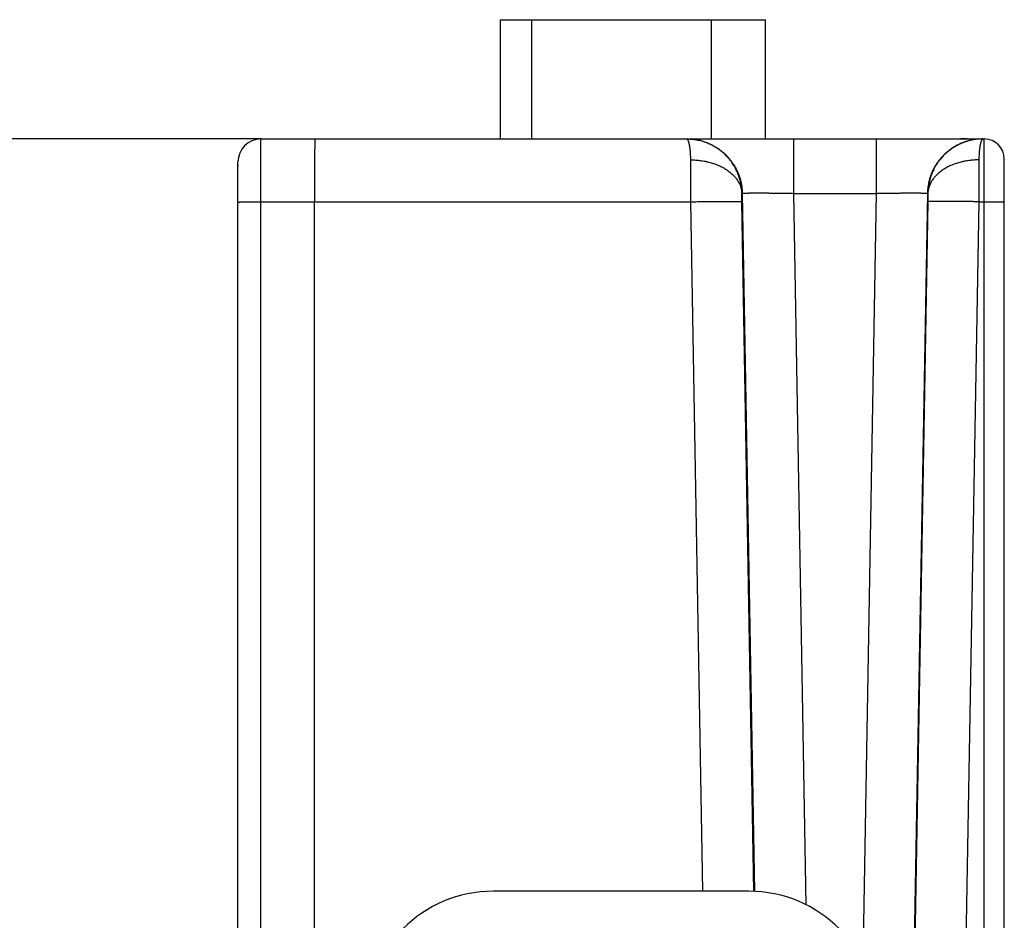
# Model space of a CAD drawing. Header units: inches. Extents: x 0 to 22, y 0 to 17.
# Tile 55 of 56: x 14.4 to 15.6, y 14 to 15.1. Entities that reach past the tile are written whole.
import ezdxf

# ---------------------------------------------------------------- set-up
doc = ezdxf.new("R2010")
doc.units = ezdxf.units.IN
doc.header["$LTSCALE"] = 1.21
doc.header["$MEASUREMENT"] = 0
doc.layers.get('0').update_dxf_attribs({"linetype": 'CONTINUOUS'})
doc.layers.add('DIMENSIONS', color=7, linetype='CONTINUOUS')
doc.styles.get("Standard").update_dxf_attribs({"font": 'txt', "width": 0.8})
doc.dimstyles.new('DIMSTYLE_1', dxfattribs={"dimtxt": 0.125, "dimasz": 0.18, "dimexe": 0.125, "dimexo": 0.0625, "dimgap": 0.0625, "dimtad": 0, "dimtih": 1, "dimtoh": 1, "dimdec": 3, "dimzin": 4, "dimdsep": 46, "dimtxsty": 'STANDARD', "dimblk": '_FILLED', "dimblk1": '_FILLED', "dimblk2": '_FILLED', "dimcen": 0.09, "dimadec": 0, "dimazin": 0, "dimtp": 0.01, "dimtm": 0.01, "dimtfac": 1, "dimtdec": 3, "dimtofl": 0, "dimtmove": 0, "dimatfit": 3, "dimldrblk": '_FILLED', "dimfxl": 1, "dimtolj": 1, "dimtzin": 4, "dimarcsym": 0})

# ---------------------------------------------------------------- blocks, each defined once
blk = doc.blocks.new('_FILLED')
at = {"color": 0, "linetype": 'ByBlock'}
blk.add_solid([(0, 0), (-1, 0.17361), (-1, -0.17361)], dxfattribs=at)
blk = doc.blocks.new('*D6')
at = {"layer": 'DIMENSIONS', "color": 2, "linetype": 'Continuous', "transparency": 16777216}
for p, q in [((14.7087, 14.939), (13.8059, 14.939)), ((13.9309, 14.939), (13.9309, 13.6727)), ((13.9309, 12.1563), (13.9309, 13.4227)), ((14.7184, 12.1563), (13.8059, 12.1563))]:
    blk.add_line(p, q, dxfattribs=at)
at = {"layer": 'DIMENSIONS', "color": 2, "linetype": 'Continuous', "transparency": 16777216, "xscale": 0.18, "yscale": 0.18, "zscale": 0.18}
for p, rotation in [((13.9309, 14.939), 90), ((13.9309, 12.1563), 270)]:
    blk.add_blockref('_FILLED', p, dxfattribs=dict(at, rotation=rotation))
at = {"layer": 'DIMENSIONS', "color": 2, "linetype": 'Continuous', "transparency": 16777216, "insert": (13.9309, 13.6102), "char_height": 0.125, "width": 1.325, "attachment_point": 2, "line_spacing_factor": 0.9}
blk.add_mtext('2.783{\\Ftxt.shx;\\W1.000000;\\H0.125000; }[70.68]', dxfattribs=at)

msp = doc.modelspace()

# ---------------------------------------------------------------- linework, layer by layer
at = {"color": 6, "linetype": 'Continuous'}
for p, q in [((14.9894, 14.939), (14.9894, 15.079)), ((14.9894, 15.079), (15.3004, 15.079)), ((15.0259, 14.939), (15.0259, 15.079)), ((15.2369, 14.939), (15.2369, 15.079)), ((15.3004, 14.939), (15.3004, 15.079)), ((14.7077, 14.8653), (14.7079, 14.939)), ((14.7079, 14.939), (15.5573, 14.939)), ((15.2083, 14.939), (15.2084, 14.939)), ((15.3332, 14.939), (15.3332, 14.8752)), ((15.4306, 14.939), (15.4306, 14.8752)), ((15.5374, 14.939), (15.5293, 14.939)), ((15.5573, 13.3157), (15.5573, 14.939)), ((14.6809, 13.2308), (14.6809, 14.912)), ((14.6809, 14.9085), (14.6809, 14.9076)), ((14.6809, 14.9076), (14.6809, 14.9075)), ((15.2128, 14.8653), (15.2127, 14.9145)), ((15.5511, 14.9145), (15.551, 14.8653)), ((15.5809, 12.2561), (15.5809, 14.9154)), ((15.2727, 14.8752), (15.2732, 14.8752)), ((15.2728, 14.8653), (15.2727, 14.8752)), ((15.2732, 14.8752), (15.2875, 14.0555)), ((15.3332, 14.8752), (15.3478, 14.0402)), ((15.3332, 14.8752), (15.4306, 14.8752)), ((15.4306, 14.8752), (15.4149, 13.9734)), ((15.4906, 14.8752), (15.4674, 13.5486)), ((15.4906, 14.8752), (15.4911, 14.8752)), ((15.4911, 14.8752), (15.491, 14.8653)), ((14.7077, 13.3158), (14.7077, 14.8653)), ((14.7077, 14.8653), (15.2128, 14.8653)), ((14.7709, 13.3158), (14.7709, 14.8653)), ((15.2269, 14.056), (15.2128, 14.8653)), ((15.2869, 14.0555), (15.2728, 14.8653)), ((15.491, 14.8653), (15.468, 13.549)), ((15.551, 14.8653), (15.5278, 13.5335)), ((15.551, 14.8653), (15.5573, 14.8653)), ((15.2809, 14.056), (14.9809, 14.056))]:
    msp.add_line(p, q, dxfattribs=at)
for centre, radius, start, end in [((14.7079, 14.912), 0.027, 90, 180), ((15.2079, 14.875), 0.064, 89.6633, 89.9816), ((15.5556, 14.875), 0.064, 90.0001, 90.6883), ((15.5559, 14.875), 0.064, 90.0183, 90.3367), ((15.5573, 14.9154), 0.0236, 0, 90), ((14.9809, 13.906), 0.15, 90, 180), ((15.2809, 13.906), 0.15, 0, 90)]:
    msp.add_arc(centre, radius, start, end, dxfattribs=at)
for points, knots in [([(14.7712, 14.939), (14.7712, 14.939), (14.7712, 14.939), (14.7712, 14.939), (14.7712, 14.939), (14.7712, 14.939), (14.7712, 14.939), (14.7712, 14.939), (14.7712, 14.939), (14.7712, 14.939), (14.7712, 14.9389), (14.7712, 14.9389), (14.7712, 14.9388), (14.7712, 14.9387), (14.7712, 14.9387), (14.7712, 14.9386), (14.7712, 14.9385), (14.7712, 14.9383), (14.7712, 14.9382), (14.7712, 14.9381), (14.7712, 14.9379), (14.7712, 14.9376), (14.7711, 14.9372), (14.7711, 14.9368), (14.7711, 14.9363), (14.7711, 14.9358), (14.7711, 14.9353), (14.7711, 14.9347), (14.7711, 14.9341), (14.7711, 14.9334), (14.7711, 14.9327), (14.7711, 14.9317), (14.7711, 14.9303), (14.7711, 14.9285), (14.771, 14.9266), (14.771, 14.9245), (14.771, 14.9223), (14.771, 14.92), (14.771, 14.9175), (14.771, 14.9149), (14.771, 14.9121), (14.771, 14.9093), (14.7709, 14.9053), (14.7709, 14.9), (14.7709, 14.8935), (14.7709, 14.8867), (14.7709, 14.8797), (14.7709, 14.8726), (14.7709, 14.8677), (14.7709, 14.8653)], [0, 0, 0, 0, 0.000033, 0.00006, 0.000096, 0.00014, 0.000193, 0.000328, 0.000499, 0.000708, 0.001236, 0.001914, 0.002742, 0.003718, 0.004843, 0.006116, 0.007538, 0.009109, 0.010827, 0.012694, 0.014708, 0.019177, 0.024234, 0.029878, 0.036105, 0.042912, 0.050295, 0.058248, 0.066766, 0.075842, 0.085471, 0.095648, 0.117622, 0.141721, 0.16789, 0.196061, 0.226163, 0.258126, 0.291882, 0.327355, 0.364456, 0.403092, 0.44317, 0.527276, 0.616002, 0.708539, 0.804059, 0.901577, 1, 1, 1, 1]), ([(15.2127, 14.9145), (15.2127, 14.9154), (15.2127, 14.9172), (15.2126, 14.9195), (15.2125, 14.9212), (15.2124, 14.9229), (15.2122, 14.9248), (15.212, 14.9267), (15.2119, 14.9281), (15.2117, 14.9291), (15.2116, 14.93), (15.2114, 14.9309), (15.2113, 14.9318), (15.2111, 14.9326), (15.2109, 14.9334), (15.2108, 14.9341), (15.2106, 14.9348), (15.2104, 14.9354), (15.2102, 14.936), (15.21, 14.9365), (15.2098, 14.9369), (15.2097, 14.9372), (15.2096, 14.9375), (15.2094, 14.9378), (15.2092, 14.9381), (15.2091, 14.9383), (15.209, 14.9384), (15.2089, 14.9385), (15.2088, 14.9386), (15.2087, 14.9387), (15.2085, 14.9388), (15.2084, 14.9389), (15.2083, 14.9389), (15.2082, 14.939), (15.2081, 14.939), (15.208, 14.939), (15.2079, 14.939), (15.2079, 14.939)], [0, 0, 0, 0, 0.10981, 0.214064, 0.264008, 0.312449, 0.40472, 0.490687, 0.531249, 0.570169, 0.607427, 0.643005, 0.676883, 0.709044, 0.73948, 0.768187, 0.795164, 0.820413, 0.843939, 0.86575, 0.885851, 0.895263, 0.904252, 0.920967, 0.936019, 0.942935, 0.949456, 0.955604, 0.961403, 0.966883, 0.972078, 0.977029, 0.981785, 0.986398, 0.990929, 0.995442, 1, 1, 1, 1]), ([(15.2727, 14.8752), (15.2726, 14.8762), (15.2726, 14.8783), (15.2723, 14.8815), (15.2718, 14.8846), (15.2713, 14.8877), (15.2707, 14.8902), (15.2701, 14.8923), (15.2695, 14.8943), (15.2686, 14.8968), (15.2675, 14.8997), (15.2661, 14.9025), (15.2649, 14.9049), (15.2639, 14.9067), (15.2628, 14.9085), (15.2614, 14.9107), (15.2596, 14.9133), (15.257, 14.9165), (15.2534, 14.9204), (15.2495, 14.9239), (15.2462, 14.9264), (15.2437, 14.9282), (15.2415, 14.9296), (15.2397, 14.9307), (15.2378, 14.9317), (15.2355, 14.9329), (15.2326, 14.9341), (15.2297, 14.9352), (15.2272, 14.9361), (15.2252, 14.9367), (15.2232, 14.9372), (15.2207, 14.9378), (15.2176, 14.9383), (15.2134, 14.9388), (15.2103, 14.939), (15.2082, 14.939)], [0, 0, 0, 0, 0.03134, 0.062716, 0.094113, 0.125518, 0.156914, 0.172606, 0.188292, 0.219646, 0.25098, 0.282298, 0.313603, 0.329252, 0.344899, 0.376184, 0.40746, 0.438727, 0.501215, 0.563667, 0.594888, 0.626095, 0.657288, 0.672879, 0.688466, 0.71963, 0.750788, 0.781948, 0.813116, 0.828708, 0.844304, 0.875505, 0.906701, 0.937869, 1, 1, 1, 1]), ([(15.2084, 14.939), (15.2095, 14.939), (15.2115, 14.939), (15.2147, 14.9387), (15.2178, 14.9383), (15.2209, 14.9378), (15.224, 14.9371), (15.2265, 14.9364), (15.2285, 14.9358), (15.23, 14.9353), (15.2315, 14.9347), (15.2335, 14.9339), (15.2359, 14.9329), (15.2387, 14.9315), (15.2414, 14.9299), (15.2436, 14.9285), (15.2454, 14.9274), (15.2471, 14.9261), (15.2492, 14.9245), (15.2516, 14.9225), (15.2539, 14.9203), (15.256, 14.9181), (15.2581, 14.9157), (15.2601, 14.9132), (15.2619, 14.9107), (15.2636, 14.908), (15.2652, 14.9053), (15.2667, 14.9025), (15.268, 14.8997), (15.269, 14.8972), (15.2697, 14.8952), (15.2703, 14.8933), (15.2711, 14.8907), (15.2718, 14.8877), (15.2724, 14.8846), (15.2728, 14.8814), (15.2731, 14.8783), (15.2732, 14.8762), (15.2732, 14.8752)], [0, 0, 0, 0, 0.031157, 0.062368, 0.09362, 0.124898, 0.156188, 0.187476, 0.203117, 0.218754, 0.234387, 0.250018, 0.281269, 0.312513, 0.343753, 0.374991, 0.390612, 0.406235, 0.43748, 0.46873, 0.499983, 0.531235, 0.562486, 0.593732, 0.624974, 0.656215, 0.687457, 0.718704, 0.749959, 0.781224, 0.796864, 0.812507, 0.8438, 0.875093, 0.906374, 0.937629, 0.968842, 1, 1, 1, 1]), ([(15.5548, 14.939), (15.5537, 14.939), (15.5517, 14.9389), (15.5485, 14.9387), (15.5454, 14.9382), (15.5424, 14.9377), (15.5393, 14.937), (15.5368, 14.9363), (15.5348, 14.9356), (15.5328, 14.9349), (15.5304, 14.934), (15.5275, 14.9327), (15.5248, 14.9313), (15.522, 14.9297), (15.5198, 14.9283), (15.5181, 14.9272), (15.5164, 14.9259), (15.5144, 14.9243), (15.512, 14.9223), (15.5097, 14.9201), (15.5076, 14.9179), (15.5055, 14.9155), (15.5036, 14.913), (15.5017, 14.9105), (15.5, 14.9079), (15.4985, 14.9052), (15.497, 14.9024), (15.4957, 14.8995), (15.4948, 14.8971), (15.4941, 14.8951), (15.4934, 14.8931), (15.4927, 14.8906), (15.492, 14.8876), (15.4914, 14.8845), (15.491, 14.8814), (15.4907, 14.8783), (15.4906, 14.8762), (15.4906, 14.8752)], [0, 0, 0, 0, 0.031168, 0.062386, 0.093643, 0.124923, 0.156213, 0.1875, 0.203139, 0.218775, 0.250033, 0.281283, 0.312526, 0.343765, 0.375003, 0.390624, 0.406246, 0.437491, 0.468741, 0.499993, 0.531245, 0.562494, 0.59374, 0.624981, 0.656221, 0.687463, 0.71871, 0.749964, 0.78123, 0.796869, 0.812512, 0.843804, 0.875097, 0.906377, 0.937631, 0.968842, 1, 1, 1, 1]), ([(15.5556, 14.939), (15.5535, 14.939), (15.5504, 14.9388), (15.5462, 14.9383), (15.5431, 14.9378), (15.5406, 14.9372), (15.5386, 14.9367), (15.5366, 14.9361), (15.5341, 14.9352), (15.5312, 14.9341), (15.5283, 14.9329), (15.526, 14.9317), (15.5241, 14.9307), (15.5223, 14.9296), (15.5201, 14.9282), (15.5176, 14.9264), (15.5142, 14.9239), (15.5103, 14.9204), (15.5068, 14.9165), (15.5042, 14.9133), (15.5024, 14.9107), (15.5009, 14.9085), (15.4999, 14.9067), (15.4988, 14.9049), (15.4976, 14.9025), (15.4963, 14.8997), (15.4952, 14.8968), (15.4943, 14.8943), (15.4937, 14.8923), (15.4931, 14.8902), (15.4925, 14.8877), (15.4919, 14.8846), (15.4915, 14.8815), (15.4912, 14.8783), (15.4911, 14.8762), (15.4911, 14.8752)], [0, 0, 0, 0, 0.062132, 0.093299, 0.124495, 0.155696, 0.171293, 0.186884, 0.218052, 0.249212, 0.28037, 0.311534, 0.327121, 0.342712, 0.373905, 0.405112, 0.436333, 0.498785, 0.561273, 0.59254, 0.623816, 0.655101, 0.670748, 0.686397, 0.717702, 0.74902, 0.780354, 0.811708, 0.827394, 0.843086, 0.874482, 0.905886, 0.937284, 0.96866, 1, 1, 1, 1]), ([(15.5559, 14.939), (15.5559, 14.939), (15.5558, 14.939), (15.5557, 14.939), (15.5556, 14.939), (15.5555, 14.9389), (15.5554, 14.9389), (15.5552, 14.9388), (15.5551, 14.9387), (15.555, 14.9386), (15.5549, 14.9385), (15.5548, 14.9384), (15.5547, 14.9383), (15.5546, 14.9381), (15.5544, 14.9378), (15.5542, 14.9375), (15.5541, 14.9372), (15.554, 14.9369), (15.5538, 14.9365), (15.5536, 14.936), (15.5534, 14.9354), (15.5532, 14.9348), (15.553, 14.9341), (15.5528, 14.9334), (15.5527, 14.9326), (15.5525, 14.9318), (15.5523, 14.9309), (15.5522, 14.93), (15.5521, 14.9291), (15.5519, 14.9281), (15.5517, 14.9267), (15.5515, 14.9248), (15.5514, 14.9229), (15.5513, 14.9212), (15.5512, 14.9195), (15.5511, 14.9172), (15.5511, 14.9154), (15.5511, 14.9145)], [0, 0, 0, 0, 0.004557, 0.009069, 0.013599, 0.018213, 0.022968, 0.027919, 0.033115, 0.038594, 0.044394, 0.050542, 0.057064, 0.06398, 0.079032, 0.095747, 0.104736, 0.114149, 0.13425, 0.15606, 0.179587, 0.204835, 0.231812, 0.26052, 0.290956, 0.323117, 0.356995, 0.392572, 0.429831, 0.468751, 0.509313, 0.59528, 0.687551, 0.735992, 0.785936, 0.890189, 1, 1, 1, 1]), ([(15.2127, 14.9145), (15.2136, 14.9145), (15.2156, 14.9144), (15.2185, 14.9143), (15.2213, 14.9141), (15.2242, 14.9137), (15.227, 14.9133), (15.2294, 14.9129), (15.2312, 14.9125), (15.233, 14.9121), (15.2353, 14.9115), (15.238, 14.9108), (15.2406, 14.9099), (15.2431, 14.9089), (15.2455, 14.9079), (15.2479, 14.9068), (15.2502, 14.9056), (15.2525, 14.9044), (15.2546, 14.9031), (15.2566, 14.9017), (15.2585, 14.9002), (15.2603, 14.8987), (15.2621, 14.8971), (15.2636, 14.8955), (15.2651, 14.8938), (15.2665, 14.8921), (15.2677, 14.8903), (15.2686, 14.8888), (15.2693, 14.8876), (15.2699, 14.8864), (15.2706, 14.8848), (15.2713, 14.8829), (15.2718, 14.881), (15.2723, 14.8791), (15.2725, 14.8771), (15.2726, 14.8758), (15.2727, 14.8752)], [0, 0, 0, 0, 0.03679, 0.073595, 0.110353, 0.147002, 0.183479, 0.219724, 0.237742, 0.25568, 0.291298, 0.326548, 0.361397, 0.395812, 0.429765, 0.463228, 0.496178, 0.528593, 0.560456, 0.591753, 0.622469, 0.652599, 0.68214, 0.711102, 0.739504, 0.767367, 0.79472, 0.821595, 0.834867, 0.848035, 0.874078, 0.89977, 0.925157, 0.950289, 0.975218, 1, 1, 1, 1]), ([(15.5511, 14.9145), (15.5501, 14.9145), (15.5482, 14.9144), (15.5453, 14.9143), (15.5425, 14.9141), (15.5396, 14.9137), (15.5368, 14.9133), (15.5344, 14.9129), (15.5326, 14.9125), (15.5307, 14.9121), (15.5285, 14.9115), (15.5258, 14.9108), (15.5232, 14.9099), (15.5207, 14.9089), (15.5182, 14.9079), (15.5159, 14.9068), (15.5136, 14.9056), (15.5113, 14.9044), (15.5092, 14.9031), (15.5072, 14.9017), (15.5053, 14.9002), (15.5034, 14.8987), (15.5017, 14.8971), (15.5001, 14.8955), (15.4987, 14.8938), (15.4973, 14.8921), (15.4961, 14.8903), (15.4952, 14.8888), (15.4945, 14.8876), (15.4939, 14.8864), (15.4932, 14.8848), (15.4925, 14.8829), (15.4919, 14.881), (15.4915, 14.8791), (15.4912, 14.8771), (15.4911, 14.8758), (15.4911, 14.8752)], [0, 0, 0, 0, 0.03679, 0.073594, 0.110352, 0.147001, 0.183478, 0.219722, 0.23774, 0.255678, 0.291296, 0.326546, 0.361394, 0.395809, 0.429762, 0.463225, 0.496174, 0.52859, 0.560453, 0.591749, 0.622466, 0.652596, 0.682137, 0.711099, 0.739501, 0.767365, 0.794718, 0.821594, 0.834866, 0.848034, 0.874077, 0.899769, 0.925156, 0.950289, 0.975218, 1, 1, 1, 1]), ([(15.2732, 14.8752), (15.2732, 14.8752), (15.2732, 14.8752), (15.2732, 14.8752), (15.2732, 14.8752), (15.2733, 14.8752), (15.2733, 14.8752), (15.2733, 14.8752), (15.2734, 14.8752), (15.2734, 14.8752), (15.2735, 14.8753), (15.2736, 14.8753), (15.2738, 14.8753), (15.274, 14.8753), (15.2743, 14.8753), (15.2745, 14.8754), (15.2749, 14.8754), (15.2752, 14.8754), (15.2756, 14.8754), (15.276, 14.8754), (15.2765, 14.8755), (15.2772, 14.8755), (15.2781, 14.8755), (15.2793, 14.8755), (15.2807, 14.8756), (15.2821, 14.8756), (15.2837, 14.8756), (15.2854, 14.8756), (15.2872, 14.8756), (15.2891, 14.8756), (15.2912, 14.8756), (15.2933, 14.8756), (15.2963, 14.8756), (15.3003, 14.8756), (15.3053, 14.8756), (15.3105, 14.8755), (15.316, 14.8754), (15.3217, 14.8753), (15.3274, 14.8753), (15.3313, 14.8752), (15.3332, 14.8752)], [0, 0, 0, 0, 0.000165, 0.000358, 0.000581, 0.000837, 0.00145, 0.002201, 0.003093, 0.004128, 0.005306, 0.006627, 0.009703, 0.013355, 0.017584, 0.022389, 0.027768, 0.033721, 0.040242, 0.047328, 0.054974, 0.063176, 0.081225, 0.10144, 0.123778, 0.148184, 0.174594, 0.202949, 0.233186, 0.265236, 0.299018, 0.334451, 0.371454, 0.449828, 0.53338, 0.621315, 0.712819, 0.807063, 0.903142, 1, 1, 1, 1]), ([(15.4306, 14.8752), (15.4325, 14.8752), (15.4364, 14.8753), (15.4421, 14.8753), (15.4478, 14.8754), (15.4532, 14.8755), (15.4585, 14.8756), (15.4635, 14.8756), (15.4675, 14.8756), (15.4705, 14.8756), (15.4726, 14.8756), (15.4746, 14.8756), (15.4766, 14.8756), (15.4784, 14.8756), (15.4801, 14.8756), (15.4817, 14.8756), (15.4831, 14.8756), (15.4845, 14.8755), (15.4857, 14.8755), (15.4866, 14.8755), (15.4873, 14.8755), (15.4877, 14.8754), (15.4882, 14.8754), (15.4886, 14.8754), (15.4889, 14.8754), (15.4892, 14.8754), (15.4895, 14.8753), (15.4898, 14.8753), (15.49, 14.8753), (15.4902, 14.8753), (15.4903, 14.8753), (15.4903, 14.8752), (15.4904, 14.8752), (15.4905, 14.8752), (15.4905, 14.8752), (15.4905, 14.8752), (15.4905, 14.8752), (15.4906, 14.8752), (15.4906, 14.8752), (15.4906, 14.8752), (15.4906, 14.8752)], [0, 0, 0, 0, 0.096857, 0.192934, 0.287176, 0.378679, 0.466613, 0.550165, 0.628539, 0.665542, 0.700976, 0.734759, 0.766809, 0.797046, 0.825401, 0.851812, 0.876218, 0.898557, 0.918771, 0.936821, 0.945023, 0.952669, 0.959755, 0.966277, 0.972231, 0.977611, 0.982417, 0.986646, 0.990299, 0.993375, 0.994696, 0.995874, 0.996909, 0.997801, 0.998552, 0.999164, 0.99942, 0.999643, 0.999836, 1, 1, 1, 1]), ([(14.6809, 14.8649), (14.6809, 14.8649), (14.6809, 14.8649), (14.6809, 14.8649), (14.6809, 14.8649), (14.6809, 14.8649), (14.6809, 14.8649), (14.6809, 14.8649), (14.681, 14.8649), (14.681, 14.8649), (14.681, 14.8649), (14.6811, 14.8649), (14.6811, 14.8649), (14.6812, 14.8649), (14.6813, 14.8649), (14.6814, 14.8649), (14.6815, 14.865), (14.6818, 14.865), (14.6821, 14.865), (14.6825, 14.865), (14.6829, 14.865), (14.6835, 14.8651), (14.6841, 14.8651), (14.6847, 14.8651), (14.6854, 14.8651), (14.6862, 14.8651), (14.687, 14.8652), (14.6878, 14.8652), (14.6891, 14.8652), (14.6907, 14.8652), (14.6928, 14.8652), (14.6951, 14.8653), (14.6974, 14.8653), (14.6999, 14.8653), (14.7025, 14.8653), (14.705, 14.8653), (14.7068, 14.8653), (14.7077, 14.8653)], [0, 0, 0, 0, 0.000524, 0.000725, 0.000959, 0.001227, 0.00153, 0.002243, 0.003101, 0.004104, 0.005254, 0.006551, 0.007994, 0.011322, 0.015237, 0.019737, 0.02482, 0.030484, 0.043544, 0.058896, 0.076519, 0.096385, 0.118434, 0.1426, 0.168816, 0.197017, 0.227135, 0.259103, 0.292856, 0.365413, 0.444103, 0.528189, 0.616936, 0.709547, 0.804989, 0.902171, 1, 1, 1, 1]), ([(15.2128, 14.8653), (15.2147, 14.8654), (15.2186, 14.8654), (15.2243, 14.8655), (15.23, 14.8656), (15.2354, 14.8656), (15.2407, 14.8657), (15.2457, 14.8657), (15.2497, 14.8657), (15.2527, 14.8658), (15.2548, 14.8658), (15.2568, 14.8658), (15.2587, 14.8658), (15.2606, 14.8657), (15.2623, 14.8657), (15.2638, 14.8657), (15.2653, 14.8657), (15.2667, 14.8657), (15.2679, 14.8657), (15.2688, 14.8656), (15.2695, 14.8656), (15.2699, 14.8656), (15.2704, 14.8656), (15.2707, 14.8656), (15.2711, 14.8655), (15.2714, 14.8655), (15.2717, 14.8655), (15.272, 14.8655), (15.2722, 14.8655), (15.2724, 14.8654), (15.2725, 14.8654), (15.2725, 14.8654), (15.2726, 14.8654), (15.2726, 14.8654), (15.2727, 14.8654), (15.2727, 14.8654), (15.2727, 14.8654), (15.2728, 14.8654), (15.2728, 14.8653), (15.2728, 14.8653), (15.2728, 14.8653)], [0, 0, 0, 0, 0.096712, 0.192766, 0.287089, 0.378633, 0.46654, 0.550032, 0.628338, 0.665321, 0.700745, 0.734527, 0.766584, 0.796833, 0.825193, 0.851603, 0.876009, 0.89836, 0.918603, 0.936685, 0.9449, 0.952555, 0.959648, 0.966175, 0.972134, 0.977524, 0.982342, 0.986586, 0.990254, 0.993346, 0.994675, 0.99586, 0.996901, 0.997798, 0.998554, 0.999169, 0.999425, 0.999648, 0.999839, 1, 1, 1, 1]), ([(15.551, 14.8653), (15.5491, 14.8654), (15.5452, 14.8654), (15.5395, 14.8655), (15.5338, 14.8656), (15.5284, 14.8656), (15.5231, 14.8657), (15.5181, 14.8657), (15.5141, 14.8657), (15.5111, 14.8658), (15.509, 14.8658), (15.507, 14.8658), (15.505, 14.8658), (15.5032, 14.8657), (15.5015, 14.8657), (15.4999, 14.8657), (15.4985, 14.8657), (15.4971, 14.8657), (15.4959, 14.8657), (15.495, 14.8656), (15.4943, 14.8656), (15.4939, 14.8656), (15.4934, 14.8656), (15.493, 14.8656), (15.4927, 14.8655), (15.4924, 14.8655), (15.4921, 14.8655), (15.4918, 14.8655), (15.4916, 14.8655), (15.4914, 14.8654), (15.4913, 14.8654), (15.4913, 14.8654), (15.4912, 14.8654), (15.4911, 14.8654), (15.4911, 14.8654), (15.4911, 14.8654), (15.491, 14.8654), (15.491, 14.8654), (15.491, 14.8653), (15.491, 14.8653), (15.491, 14.8653)], [0, 0, 0, 0, 0.096712, 0.192766, 0.287089, 0.378633, 0.46654, 0.550032, 0.628338, 0.665321, 0.700745, 0.734527, 0.766584, 0.796833, 0.825193, 0.851603, 0.876009, 0.89836, 0.918603, 0.936685, 0.9449, 0.952555, 0.959648, 0.966175, 0.972134, 0.977524, 0.982342, 0.986586, 0.990254, 0.993346, 0.994675, 0.99586, 0.996901, 0.997798, 0.998554, 0.999169, 0.999425, 0.999648, 0.999839, 1, 1, 1, 1]), ([(15.5573, 14.8653), (15.558, 14.8653), (15.5596, 14.8653), (15.5619, 14.8653), (15.5641, 14.8653), (15.5663, 14.8653), (15.5684, 14.8653), (15.5704, 14.8653), (15.5722, 14.8652), (15.5737, 14.8652), (15.5748, 14.8652), (15.5755, 14.8652), (15.5762, 14.8652), (15.5769, 14.8651), (15.5775, 14.8651), (15.5781, 14.8651), (15.5786, 14.8651), (15.5791, 14.8651), (15.5795, 14.8651), (15.5799, 14.865), (15.5802, 14.865), (15.5804, 14.865), (15.5805, 14.865), (15.5806, 14.865), (15.5807, 14.865), (15.5807, 14.865), (15.5808, 14.865), (15.5808, 14.8649), (15.5808, 14.8649), (15.5808, 14.8649), (15.5809, 14.8649), (15.5809, 14.8649), (15.5809, 14.8649), (15.5809, 14.8649), (15.5809, 14.8649), (15.5809, 14.8649)], [0, 0, 0, 0, 0.097558, 0.194546, 0.289865, 0.38241, 0.471139, 0.555248, 0.63399, 0.706621, 0.740417, 0.77243, 0.802594, 0.830842, 0.857105, 0.881317, 0.903409, 0.923316, 0.940976, 0.956362, 0.96945, 0.980221, 0.984731, 0.988655, 0.991991, 0.993438, 0.994737, 0.99589, 0.996895, 0.997755, 0.998469, 0.999041, 0.999276, 0.999477, 1, 1, 1, 1])]:
    msp.add_open_spline(points, degree=3, knots=knots, dxfattribs=at)
msp.add_open_spline([(15.2082, 14.939), (15.2082, 14.939), (15.2083, 14.939), (15.2083, 14.939)], degree=3, dxfattribs=at)

# ---------------------------------------------------------------- dimensions: what is measured, and where the dimension line sits
at = {"layer": 'DIMENSIONS', "color": 2, "linetype": 'Continuous'}
dim = msp.add_linear_dim(base=(13.9309, 14.939), p1=(14.7809, 12.1563), p2=(14.7712, 14.939), angle=90, dimstyle='DIMSTYLE_1', dxfattribs=at)
dim.commit()
dim.dimension.update_dxf_attribs({"geometry": '*D6', "text_midpoint": (13.9309, 13.5477), "dimtype": 160})

doc.saveas('drawing.dxf')
